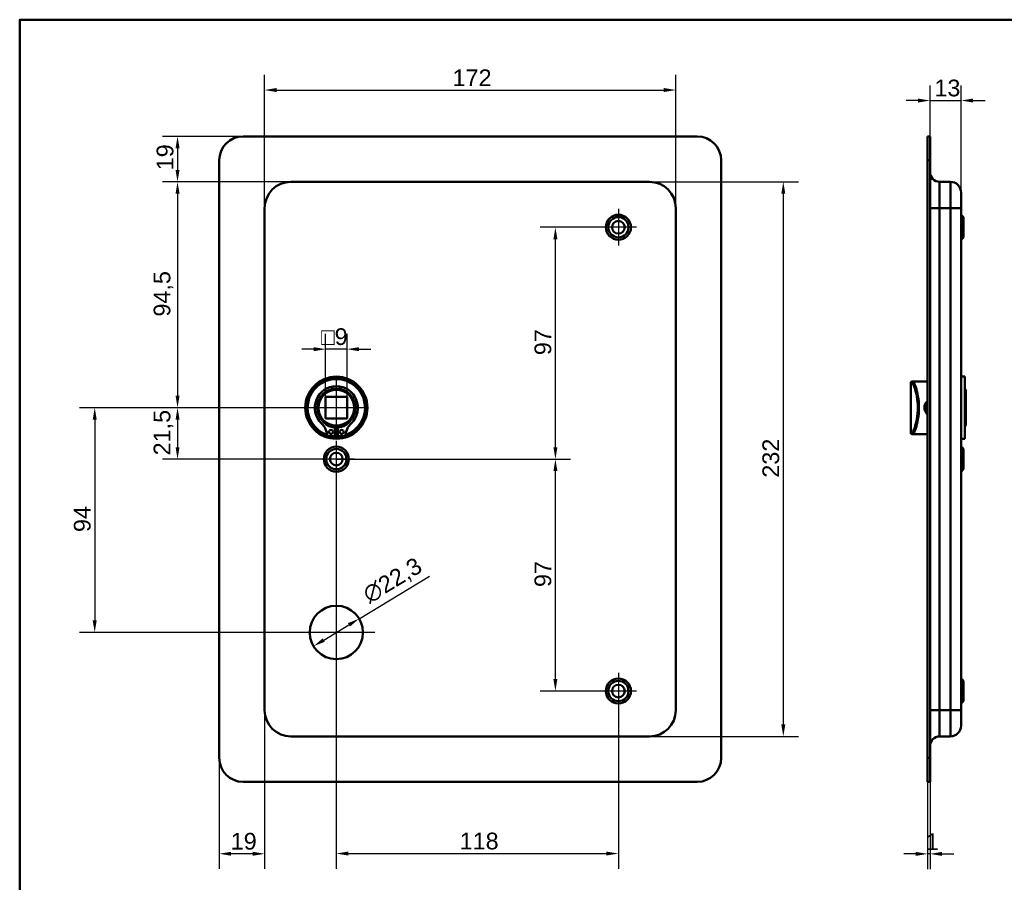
# Model space of a CAD drawing. Header units: millimetres. Extents: x 20 to 833, y 20 to 574.
# Tile 2 of 4: x 20 to 432, y 213 to 574. Entities that reach past the tile are written whole.
import ezdxf

# ---------------------------------------------------------------- set-up
doc = ezdxf.new("R2010")
doc.units = ezdxf.units.MM
doc.header["$LTSCALE"] = 2
for name, color, linetype, lineweight in [('Bemaßungen(DIN)', 7, 'Continuous', 25), ('Mittelpunktmarkierung(DIN)', 7, 'Continuous', 25), ('Sichtbare Kanten(DIN)', 7, 'Continuous', 50), ('Sichtbare tangentiale Kanten(DIN)', 7, 'Continuous', 50), ('Skizziergeometrie(DIN)', 7, 'Continuous', 50)]:
    doc.layers.add(name, color=color, linetype=linetype, lineweight=lineweight)
doc.styles.add('STANDARD-DIN~0', font='arial.ttf')
doc.dimstyles.new('CAD-LAN', dxfattribs={"dimscale": 2, "dimtxt": 3.5, "dimasz": 2.5, "dimexe": 3.175, "dimexo": 0, "dimgap": 0.8, "dimtad": 1, "dimrnd": 1e-08, "dimtxsty": 'STANDARD-DIN~0', "dimcen": 0.09, "dimdle": 10, "dimclrd": 250, "dimclre": 250, "dimclrt": 250, "dimadec": 0, "dimazin": 2, "dimtfac": 1, "dimtmove": 0, "dimatfit": 3, "dimfxl": 1, "dimtolj": 1, "dimtzin": 0, "dimlwd": 25, "dimlwe": 25, "dimarcsym": 0})

# ---------------------------------------------------------------- blocks, each defined once
blk = doc.blocks.new('Ränder Standardrahmen')
at = {"layer": 'Skizziergeometrie(DIN)', "flags": 128}
blk.add_lwpolyline([(10, 10), (10, 287), (410, 287), (410, 10), (10, 10)], dxfattribs=at)
blk = doc.blocks.new('*D8')
at = {"layer": 'Bemaßungen(DIN)', "color": 250, "linetype": 'Continuous', "lineweight": 25, "true_color": 0x3f3f3f, "transparency": 16777216}
for p, q in [((283.47, 506.18), (345.82, 506.18)), ((339.47, 501.18), (339.47, 279.18)), ((283.47, 274.18), (345.82, 274.18))]:
    blk.add_line(p, q, dxfattribs=at)
at = {"layer": 'Bemaßungen(DIN)', "color": 250, "linetype": 'Continuous', "true_color": 0x3f3f3f, "transparency": 16777216}
for points in [[(338.64, 501.18), (340.3, 501.18), (339.47, 506.18)], [(338.64, 279.18), (340.3, 279.18), (339.47, 274.18)]]:
    blk.add_solid(points, dxfattribs=at)
at = {"layer": 'Defpoints', "color": 0, "linetype": 'Continuous', "transparency": 16777216}
for p in [(283.47, 506.18), (283.47, 274.18), (339.47, 274.18)]:
    blk.add_point(p, dxfattribs=at)
at = {"layer": 'Bemaßungen(DIN)', "color": 250, "linetype": 'Continuous', "lineweight": 25, "true_color": 0x3f3f3f, "transparency": 16777216, "insert": (330.72, 382.42), "char_height": 7, "attachment_point": 1, "rotation": 90, "style": 'STANDARD-DIN~0'}
blk.add_mtext('\\A1;232', dxfattribs=at)
blk = doc.blocks.new('*D9')
at = {"layer": 'Bemaßungen(DIN)', "color": 250, "linetype": 'Continuous', "lineweight": 25, "true_color": 0x3f3f3f, "transparency": 16777216}
for p, q in [((122.47, 495.18), (122.47, 550.93)), ((294.47, 495.18), (294.47, 550.93)), ((127.47, 544.58), (289.47, 544.58))]:
    blk.add_line(p, q, dxfattribs=at)
at = {"layer": 'Bemaßungen(DIN)', "color": 250, "linetype": 'Continuous', "true_color": 0x3f3f3f, "transparency": 16777216}
for points in [[(127.47, 545.41), (127.47, 543.74), (122.47, 544.58)], [(289.47, 545.41), (289.47, 543.74), (294.47, 544.58)]]:
    blk.add_solid(points, dxfattribs=at)
at = {"layer": 'Defpoints', "color": 0, "linetype": 'Continuous', "transparency": 16777216}
for p in [(294.47, 544.58), (122.47, 495.18), (294.47, 495.18)]:
    blk.add_point(p, dxfattribs=at)
at = {"layer": 'Bemaßungen(DIN)', "color": 250, "linetype": 'Continuous', "lineweight": 25, "true_color": 0x3f3f3f, "transparency": 16777216, "insert": (201.1, 553.21), "char_height": 7, "attachment_point": 1, "style": 'STANDARD-DIN~0'}
blk.add_mtext('\\A1;172', dxfattribs=at)
blk = doc.blocks.new('*D10')
at = {"layer": 'Bemaßungen(DIN)', "color": 250, "linetype": 'Continuous', "lineweight": 25, "true_color": 0x3f3f3f, "transparency": 16777216}
for p, q in [((133.47, 506.18), (79.69, 506.18)), ((86.04, 501.18), (86.04, 416.68)), ((152.47, 411.68), (79.69, 411.68))]:
    blk.add_line(p, q, dxfattribs=at)
at = {"layer": 'Bemaßungen(DIN)', "color": 250, "linetype": 'Continuous', "true_color": 0x3f3f3f, "transparency": 16777216}
for points in [[(85.21, 501.18), (86.88, 501.18), (86.04, 506.18)], [(85.21, 416.68), (86.88, 416.68), (86.04, 411.68)]]:
    blk.add_solid(points, dxfattribs=at)
at = {"layer": 'Defpoints', "color": 0, "linetype": 'Continuous', "transparency": 16777216}
for p in [(133.47, 506.18), (86.04, 411.68), (152.47, 411.68)]:
    blk.add_point(p, dxfattribs=at)
at = {"layer": 'Bemaßungen(DIN)', "color": 250, "linetype": 'Continuous', "lineweight": 25, "true_color": 0x3f3f3f, "transparency": 16777216, "insert": (76.03, 449.81), "char_height": 7, "attachment_point": 1, "rotation": 90, "style": 'STANDARD-DIN~0'}
blk.add_mtext('\\A1;94,5', dxfattribs=at)
blk = doc.blocks.new('*D11')
at = {"layer": 'Bemaßungen(DIN)', "color": 250, "linetype": 'Continuous', "lineweight": 25, "true_color": 0x3f3f3f, "transparency": 16777216}
for p, q in [((152.47, 411.68), (79.69, 411.68)), ((86.04, 406.68), (86.04, 395.18)), ((152.47, 390.18), (79.69, 390.18))]:
    blk.add_line(p, q, dxfattribs=at)
at = {"layer": 'Bemaßungen(DIN)', "color": 250, "linetype": 'Continuous', "true_color": 0x3f3f3f, "transparency": 16777216}
for points in [[(85.21, 406.68), (86.88, 406.68), (86.04, 411.68)], [(85.21, 395.18), (86.88, 395.18), (86.04, 390.18)]]:
    blk.add_solid(points, dxfattribs=at)
at = {"layer": 'Defpoints', "color": 0, "linetype": 'Continuous', "transparency": 16777216}
for p in [(152.47, 411.68), (86.04, 390.18), (152.47, 390.18)]:
    blk.add_point(p, dxfattribs=at)
at = {"layer": 'Bemaßungen(DIN)', "color": 250, "linetype": 'Continuous', "lineweight": 25, "true_color": 0x3f3f3f, "transparency": 16777216, "insert": (76.03, 391.75), "char_height": 7, "attachment_point": 1, "rotation": 90, "style": 'STANDARD-DIN~0'}
blk.add_mtext('\\A1;21,5', dxfattribs=at)
blk = doc.blocks.new('*D12')
at = {"layer": 'Bemaßungen(DIN)', "color": 250, "linetype": 'Continuous', "lineweight": 25, "true_color": 0x3f3f3f, "transparency": 16777216}
for p, q in [((113.47, 525.18), (79.69, 525.18)), ((86.04, 520.18), (86.04, 511.18)), ((133.47, 506.18), (79.69, 506.18))]:
    blk.add_line(p, q, dxfattribs=at)
at = {"layer": 'Bemaßungen(DIN)', "color": 250, "linetype": 'Continuous', "true_color": 0x3f3f3f, "transparency": 16777216}
for points in [[(85.21, 520.18), (86.88, 520.18), (86.04, 525.18)], [(85.21, 511.18), (86.88, 511.18), (86.04, 506.18)]]:
    blk.add_solid(points, dxfattribs=at)
at = {"layer": 'Defpoints', "color": 0, "linetype": 'Continuous', "transparency": 16777216}
for p in [(113.47, 525.18), (86.04, 506.18), (133.47, 506.18)]:
    blk.add_point(p, dxfattribs=at)
at = {"layer": 'Bemaßungen(DIN)', "color": 250, "linetype": 'Continuous', "lineweight": 25, "true_color": 0x3f3f3f, "transparency": 16777216, "insert": (77.29, 510.99), "char_height": 7, "attachment_point": 1, "rotation": 90, "style": 'STANDARD-DIN~0'}
blk.add_mtext('\\A1;19', dxfattribs=at)
blk = doc.blocks.new('*D13')
at = {"layer": 'Bemaßungen(DIN)', "color": 250, "linetype": 'Continuous', "lineweight": 25, "true_color": 0x3f3f3f, "transparency": 16777216}
for p, q in [((152.47, 411.68), (45.04, 411.68)), ((51.39, 406.68), (51.39, 322.68)), ((152.47, 317.68), (45.04, 317.68))]:
    blk.add_line(p, q, dxfattribs=at)
at = {"layer": 'Bemaßungen(DIN)', "color": 250, "linetype": 'Continuous', "true_color": 0x3f3f3f, "transparency": 16777216}
for points in [[(50.55, 406.68), (52.22, 406.68), (51.39, 411.68)], [(50.55, 322.68), (52.22, 322.68), (51.39, 317.68)]]:
    blk.add_solid(points, dxfattribs=at)
at = {"layer": 'Defpoints', "color": 0, "linetype": 'Continuous', "transparency": 16777216}
for p in [(152.47, 411.68), (51.39, 317.68), (152.47, 317.68)]:
    blk.add_point(p, dxfattribs=at)
at = {"layer": 'Bemaßungen(DIN)', "color": 250, "linetype": 'Continuous', "lineweight": 25, "true_color": 0x3f3f3f, "transparency": 16777216, "insert": (42.64, 359.68), "char_height": 7, "attachment_point": 1, "rotation": 90, "style": 'STANDARD-DIN~0'}
blk.add_mtext('\\A1;94', dxfattribs=at)
blk = doc.blocks.new('*D14')
at = {"layer": 'Bemaßungen(DIN)', "color": 250, "linetype": 'Continuous', "lineweight": 25, "true_color": 0x3f3f3f, "transparency": 16777216}
for p, q in [((262.82, 487.18), (237.77, 487.18)), ((244.12, 395.18), (244.12, 482.18)), ((152.47, 390.18), (250.47, 390.18))]:
    blk.add_line(p, q, dxfattribs=at)
at = {"layer": 'Bemaßungen(DIN)', "color": 250, "linetype": 'Continuous', "true_color": 0x3f3f3f, "transparency": 16777216}
for points in [[(243.29, 482.18), (244.96, 482.18), (244.12, 487.18)], [(243.29, 395.18), (244.96, 395.18), (244.12, 390.18)]]:
    blk.add_solid(points, dxfattribs=at)
at = {"layer": 'Defpoints', "color": 0, "linetype": 'Continuous', "transparency": 16777216}
for p in [(244.12, 487.18), (262.82, 487.18), (152.47, 390.18)]:
    blk.add_point(p, dxfattribs=at)
at = {"layer": 'Bemaßungen(DIN)', "color": 250, "linetype": 'Continuous', "lineweight": 25, "true_color": 0x3f3f3f, "transparency": 16777216, "insert": (235.38, 433.67), "char_height": 7, "attachment_point": 1, "rotation": 90, "style": 'STANDARD-DIN~0'}
blk.add_mtext('\\A1;97', dxfattribs=at)
blk = doc.blocks.new('*D15')
at = {"layer": 'Bemaßungen(DIN)', "color": 250, "linetype": 'Continuous', "lineweight": 25, "true_color": 0x3f3f3f, "transparency": 16777216}
for p, q in [((152.47, 390.18), (250.47, 390.18)), ((244.12, 298.18), (244.12, 385.18)), ((262.82, 293.18), (237.77, 293.18))]:
    blk.add_line(p, q, dxfattribs=at)
at = {"layer": 'Bemaßungen(DIN)', "color": 250, "linetype": 'Continuous', "true_color": 0x3f3f3f, "transparency": 16777216}
for points in [[(243.29, 385.18), (244.96, 385.18), (244.12, 390.18)], [(243.29, 298.18), (244.96, 298.18), (244.12, 293.18)]]:
    blk.add_solid(points, dxfattribs=at)
at = {"layer": 'Defpoints', "color": 0, "linetype": 'Continuous', "transparency": 16777216}
for p in [(152.47, 390.18), (244.12, 390.18), (262.82, 293.18)]:
    blk.add_point(p, dxfattribs=at)
at = {"layer": 'Bemaßungen(DIN)', "color": 250, "linetype": 'Continuous', "lineweight": 25, "true_color": 0x3f3f3f, "transparency": 16777216, "insert": (235.38, 336.67), "char_height": 7, "attachment_point": 1, "rotation": 90, "style": 'STANDARD-DIN~0'}
blk.add_mtext('\\A1;97', dxfattribs=at)
blk = doc.blocks.new('*D16')
at = {"layer": 'Bemaßungen(DIN)', "color": 250, "linetype": 'Continuous', "lineweight": 25, "true_color": 0x3f3f3f, "transparency": 16777216}
for p, q in [((152.47, 382.53), (152.47, 218.83)), ((270.47, 285.53), (270.47, 218.83)), ((157.47, 225.18), (265.47, 225.18))]:
    blk.add_line(p, q, dxfattribs=at)
at = {"layer": 'Bemaßungen(DIN)', "color": 250, "linetype": 'Continuous', "true_color": 0x3f3f3f, "transparency": 16777216}
for points in [[(157.47, 226.01), (157.47, 224.35), (152.47, 225.18)], [(265.47, 226.01), (265.47, 224.35), (270.47, 225.18)]]:
    blk.add_solid(points, dxfattribs=at)
at = {"layer": 'Defpoints', "color": 0, "linetype": 'Continuous', "transparency": 16777216}
for p in [(152.47, 382.53), (270.47, 285.53), (270.47, 225.18)]:
    blk.add_point(p, dxfattribs=at)
at = {"layer": 'Bemaßungen(DIN)', "color": 250, "linetype": 'Continuous', "lineweight": 25, "true_color": 0x3f3f3f, "transparency": 16777216, "insert": (204.06, 233.93), "char_height": 7, "attachment_point": 1, "style": 'STANDARD-DIN~0'}
blk.add_mtext('\\A1;118', dxfattribs=at)
blk = doc.blocks.new('*D17')
at = {"layer": 'Bemaßungen(DIN)', "color": 250, "linetype": 'Continuous', "lineweight": 25, "true_color": 0x3f3f3f, "transparency": 16777216}
for p, q in [((122.47, 285.18), (122.47, 218.75)), ((103.47, 265.18), (103.47, 218.75)), ((117.47, 225.1), (108.47, 225.1))]:
    blk.add_line(p, q, dxfattribs=at)
at = {"layer": 'Bemaßungen(DIN)', "color": 250, "linetype": 'Continuous', "true_color": 0x3f3f3f, "transparency": 16777216}
for points in [[(108.47, 225.93), (108.47, 224.26), (103.47, 225.1)], [(117.47, 225.93), (117.47, 224.26), (122.47, 225.1)]]:
    blk.add_solid(points, dxfattribs=at)
at = {"layer": 'Defpoints', "color": 0, "linetype": 'Continuous', "transparency": 16777216}
for p in [(122.47, 285.18), (103.47, 265.18), (103.47, 225.1)]:
    blk.add_point(p, dxfattribs=at)
at = {"layer": 'Bemaßungen(DIN)', "color": 250, "linetype": 'Continuous', "lineweight": 25, "true_color": 0x3f3f3f, "transparency": 16777216, "insert": (108.28, 233.84), "char_height": 7, "attachment_point": 1, "style": 'STANDARD-DIN~0'}
blk.add_mtext('\\A1;19', dxfattribs=at)
blk = doc.blocks.new('*D18')
at = {"layer": 'Bemaßungen(DIN)', "color": 250, "linetype": 'Continuous', "lineweight": 25, "true_color": 0x3f3f3f, "transparency": 16777216}
for p, q in [((162.02, 323.44), (191.39, 341.17)), ((147.21, 314.5), (157.74, 320.86))]:
    blk.add_line(p, q, dxfattribs=at)
at = {"layer": 'Bemaßungen(DIN)', "color": 250, "linetype": 'Continuous', "true_color": 0x3f3f3f, "transparency": 16777216}
for points in [[(157.31, 321.57), (158.17, 320.15), (162.02, 323.44)], [(146.78, 315.22), (147.64, 313.79), (142.93, 311.92)]]:
    blk.add_solid(points, dxfattribs=at)
at = {"layer": 'Defpoints', "color": 0, "linetype": 'Continuous', "transparency": 16777216}
for p in [(162.02, 323.44), (142.93, 311.92)]:
    blk.add_point(p, dxfattribs=at)
at = {"layer": 'Bemaßungen(DIN)', "color": 250, "linetype": 'Continuous', "lineweight": 25, "true_color": 0x3f3f3f, "transparency": 16777216, "insert": (162.64, 335.78), "char_height": 7, "attachment_point": 1, "rotation": 31.1184, "style": 'STANDARD-DIN~0'}
blk.add_mtext('\\A1;∅22,3', dxfattribs=at)
blk = doc.blocks.new('*D19')
at = {"layer": 'Bemaßungen(DIN)', "color": 250, "linetype": 'Continuous', "lineweight": 25, "true_color": 0x3f3f3f, "transparency": 16777216}
for p, q in [((147.97, 416.18), (147.97, 442.53)), ((156.97, 416.18), (156.97, 442.53)), ((142.97, 436.18), (137.97, 436.18)), ((156.97, 436.18), (147.97, 436.18)), ((161.97, 436.18), (166.97, 436.18))]:
    blk.add_line(p, q, dxfattribs=at)
at = {"layer": 'Bemaßungen(DIN)', "color": 250, "linetype": 'Continuous', "true_color": 0x3f3f3f, "transparency": 16777216}
for points in [[(142.97, 437.01), (142.97, 435.35), (147.97, 436.18)], [(161.97, 437.01), (161.97, 435.35), (156.97, 436.18)]]:
    blk.add_solid(points, dxfattribs=at)
at = {"layer": 'Defpoints', "color": 0, "linetype": 'Continuous', "transparency": 16777216}
for p in [(147.97, 436.18), (147.97, 416.18), (156.97, 416.18)]:
    blk.add_point(p, dxfattribs=at)
at = {"layer": 'Bemaßungen(DIN)', "color": 250, "linetype": 'Continuous', "lineweight": 25, "true_color": 0x3f3f3f, "transparency": 16777216, "insert": (146.1, 444.93), "char_height": 7, "attachment_point": 1, "style": 'STANDARD-DIN~0'}
blk.add_mtext('\\A1;\\fAIGDT|b0|i0;\\H7.0000;o\\fArial|b0|i0;\\H7.0000;9', dxfattribs=at)
blk = doc.blocks.new('*D20')
at = {"layer": 'Bemaßungen(DIN)', "color": 250, "linetype": 'Continuous', "lineweight": 25, "true_color": 0x3f3f3f, "transparency": 16777216}
for p, q in [((400.86, 525.18), (400.86, 546.53)), ((413.86, 501.68), (413.86, 546.53)), ((395.86, 540.18), (390.86, 540.18)), ((400.86, 540.18), (413.86, 540.18)), ((418.86, 540.18), (423.86, 540.18))]:
    blk.add_line(p, q, dxfattribs=at)
at = {"layer": 'Bemaßungen(DIN)', "color": 250, "linetype": 'Continuous', "true_color": 0x3f3f3f, "transparency": 16777216}
for points in [[(395.86, 541.01), (395.86, 539.35), (400.86, 540.18)], [(418.86, 541.01), (418.86, 539.35), (413.86, 540.18)]]:
    blk.add_solid(points, dxfattribs=at)
at = {"layer": 'Defpoints', "color": 0, "linetype": 'Continuous', "transparency": 16777216}
for p in [(413.86, 540.18), (400.86, 525.18), (413.86, 501.68)]:
    blk.add_point(p, dxfattribs=at)
at = {"layer": 'Bemaßungen(DIN)', "color": 250, "linetype": 'Continuous', "lineweight": 25, "true_color": 0x3f3f3f, "transparency": 16777216, "insert": (402.68, 548.93), "char_height": 7, "attachment_point": 1, "style": 'STANDARD-DIN~0'}
blk.add_mtext('\\A1;13', dxfattribs=at)
blk = doc.blocks.new('*D21')
at = {"layer": 'Bemaßungen(DIN)', "color": 250, "linetype": 'Continuous', "lineweight": 25, "true_color": 0x3f3f3f, "transparency": 16777216}
for p, q in [((399.86, 255.18), (399.86, 218.7)), ((400.86, 255.18), (400.86, 218.7)), ((394.86, 225.05), (389.86, 225.05)), ((400.86, 225.05), (399.86, 225.05)), ((405.86, 225.05), (410.86, 225.05))]:
    blk.add_line(p, q, dxfattribs=at)
at = {"layer": 'Bemaßungen(DIN)', "color": 250, "linetype": 'Continuous', "true_color": 0x3f3f3f, "transparency": 16777216}
for points in [[(394.86, 225.88), (394.86, 224.22), (399.86, 225.05)], [(405.86, 225.88), (405.86, 224.22), (400.86, 225.05)]]:
    blk.add_solid(points, dxfattribs=at)
at = {"layer": 'Defpoints', "color": 0, "linetype": 'Continuous', "transparency": 16777216}
for p in [(399.86, 255.18), (400.86, 255.18), (399.86, 225.05)]:
    blk.add_point(p, dxfattribs=at)
at = {"layer": 'Bemaßungen(DIN)', "color": 250, "linetype": 'Continuous', "lineweight": 25, "true_color": 0x3f3f3f, "transparency": 16777216, "insert": (399.07, 233.68), "char_height": 7, "attachment_point": 1, "style": 'STANDARD-DIN~0'}
blk.add_mtext('\\A1;1', dxfattribs=at)

msp = doc.modelspace()

# ---------------------------------------------------------------- linework, layer by layer
at = {"layer": 'Mittelpunktmarkierung(DIN)', "linetype": 'Continuous'}
for p, q in [((270.471, 494.831), (270.471, 479.531)), ((278.121, 487.181), (262.821, 487.181)), ((152.471, 424.181), (152.471, 399.181)), ((164.971, 411.681), (139.971, 411.681)), ((152.471, 397.831), (152.471, 382.531)), ((160.121, 390.181), (144.821, 390.181)), ((152.471, 333.831), (152.471, 301.531)), ((168.621, 317.681), (136.321, 317.681)), ((270.471, 300.831), (270.471, 285.531)), ((278.121, 293.181), (262.821, 293.181))]:
    msp.add_line(p, q, dxfattribs=at)
at = {"layer": 'Sichtbare Kanten(DIN)'}
for p, q in [((113.471, 525.181), (303.471, 525.181)), ((400.86, 525.181), (399.86, 525.181)), ((399.86, 515.181), (399.86, 525.181)), ((400.86, 525.181), (400.86, 515.181)), ((103.471, 265.181), (103.471, 515.181)), ((313.471, 515.181), (313.471, 265.181)), ((399.86, 265.181), (399.86, 515.181)), ((400.86, 265.181), (400.86, 515.181)), ((283.471, 506.181), (133.471, 506.181)), ((404.86, 506.181), (409.36, 506.181)), ((413.86, 501.681), (413.86, 495.181)), ((122.471, 495.181), (122.471, 285.181)), ((294.471, 285.181), (294.471, 495.181)), ((413.86, 285.181), (413.86, 495.181)), ((414.86, 491.431), (413.86, 492.431)), ((414.86, 491.431), (414.86, 482.931)), ((414.86, 482.931), (413.86, 481.931)), ((415.36, 424.681), (413.86, 424.681)), ((415.36, 398.681), (415.36, 424.681)), ((392.86, 422.181), (392.86, 401.181)), ((393.36, 422.681), (393.647, 422.681)), ((395.36, 422.681), (393.647, 422.681)), ((399.86, 422.681), (395.36, 422.681)), ((147.971, 416.181), (147.971, 407.181)), ((156.971, 416.181), (147.971, 416.181)), ((156.971, 407.181), (156.971, 416.181)), ((415.86, 419.181), (415.36, 419.681)), ((415.86, 419.181), (415.86, 404.181)), ((147.971, 407.181), (156.971, 407.181)), ((415.86, 404.181), (415.36, 403.681)), ((151.855, 399.723), (148.831, 399.723)), ((151.855, 403.423), (151.855, 399.723)), ((153.088, 399.723), (153.088, 403.423)), ((156.112, 399.723), (153.088, 399.723)), ((393.647, 400.681), (393.36, 400.681)), ((395.36, 400.681), (393.647, 400.681)), ((399.86, 400.681), (395.36, 400.681)), ((415.36, 398.681), (413.86, 398.681)), ((414.86, 394.431), (413.86, 395.431)), ((414.86, 394.431), (414.86, 385.931)), ((414.86, 385.931), (413.86, 384.931)), ((414.86, 297.431), (413.86, 298.431)), ((414.86, 297.431), (414.86, 288.931)), ((414.86, 288.931), (413.86, 287.931)), ((413.86, 285.181), (413.86, 278.681)), ((133.471, 274.181), (283.471, 274.181)), ((404.86, 274.181), (409.36, 274.181)), ((399.86, 255.181), (399.86, 265.181)), ((400.86, 265.181), (400.86, 255.181)), ((303.471, 255.181), (113.471, 255.181)), ((399.86, 255.181), (400.86, 255.181))]:
    msp.add_line(p, q, dxfattribs=at)
for centre, radius in [((270.471, 487.181), 5.25), ((270.471, 487.181), 4.25), ((270.471, 487.181), 2.65), ((152.471, 411.681), 13), ((152.471, 411.681), 12.5), ((152.471, 411.681), 8), ((152.471, 411.681), 7.5), ((150.24, 401.573), 0.85), ((154.703, 401.573), 0.85), ((152.471, 390.181), 5.25), ((152.471, 390.181), 4.25), ((152.471, 390.181), 2.65), ((152.471, 317.681), 11.15), ((270.471, 293.181), 5.25), ((270.471, 293.181), 4.25), ((270.471, 293.181), 2.65)]:
    msp.add_circle(centre, radius, dxfattribs=at)
for centre, radius, start, end in [((113.471, 515.181), 10, 90, 180), ((303.471, 515.181), 10, 0, 90), ((404.86, 510.181), 4, 180, 270), ((133.471, 495.181), 11, 90, 180), ((283.471, 495.181), 11, 0, 90), ((409.36, 501.681), 4.5, 0, 90), ((152.471, 411.681), 12, 288.17213, 251.82787), ((152.471, 411.681), 9.017, 314.1409, 225.8591), ((393.36, 422.181), 0.5, 90, 180), ((140.148, 398.983), 8.678, 4.96705, 45.8591), ((152.471, 410.948), 7.55, 215.6871, 265.31499), ((152.471, 411.681), 8.2, 243.63056, 296.36944), ((152.471, 410.948), 7.55, 274.68501, 324.3129), ((164.794, 398.983), 8.678, 134.1409, 175.03295), ((152.471, 411.681), 12, 265.21102, 274.78898), ((152.471, 411.681), 9, 266.0711, 273.9289), ((393.36, 401.181), 0.5, 180, 270), ((133.471, 285.181), 11, 180, 270), ((283.471, 285.181), 11, 270, 0), ((409.36, 278.681), 4.5, 270, 0), ((404.86, 270.181), 4, 90, 180), ((113.471, 265.181), 10, 180, 270), ((303.471, 265.181), 10, 270, 0)]:
    msp.add_arc(centre, radius, start, end, dxfattribs=at)
for points, knots in [([(399.86, 414.476), (399.626, 414.297), (399.054, 413.726), (398.473, 412.49), (398.469, 410.554), (399.228, 409.378), (399.86, 408.888)], [-1.90104338, -1.90104338, -1.90104338, -1.90104338, -1.81291674, -1.66184035, -1.51076395, -1.2719308, -1.2719308, -1.2719308, -1.2719308]), ([(399.862, 409.447), (399.407, 409.858), (399.075, 410.406), (398.937, 411.009), (398.836, 411.446), (398.835, 411.913), (398.936, 412.352), (399.037, 412.792), (399.238, 413.205), (399.516, 413.553), (399.62, 413.684), (399.735, 413.806), (399.86, 413.918)], [3.4181059, 3.4181059, 3.4181059, 3.4181059, 3.62583349, 3.62583349, 3.62583349, 3.77690989, 3.77690989, 3.77690989, 3.92798628, 3.92798628, 3.92798628, 3.98481202, 3.98481202, 3.98481202, 3.98481202])]:
    msp.add_open_spline(points, degree=3, knots=knots, dxfattribs=at)
at = {"layer": 'Sichtbare tangentiale Kanten(DIN)'}
for p, q in [((399.86, 515.181), (400.86, 515.181)), ((404.86, 506.181), (404.86, 495.181)), ((409.36, 495.181), (409.36, 506.181)), ((404.86, 495.181), (400.86, 495.181)), ((404.86, 495.181), (409.36, 495.181)), ((404.86, 285.181), (404.86, 495.181)), ((409.36, 495.181), (413.86, 495.181)), ((409.36, 495.181), (409.36, 285.181)), ((393.151, 422.181), (392.86, 422.181)), ((392.86, 401.181), (393.151, 401.181)), ((404.86, 285.181), (400.86, 285.181)), ((404.86, 285.181), (409.36, 285.181)), ((404.86, 285.181), (404.86, 274.181)), ((409.36, 285.181), (413.86, 285.181)), ((409.36, 274.181), (409.36, 285.181)), ((400.86, 265.181), (399.86, 265.181))]:
    msp.add_line(p, q, dxfattribs=at)
for centre, major_axis, start_param, end_param in [((393.647, 422.181), (0, 0.5), 0, 1.5707963), ((393.647, 401.181), (0, -0.5), 4.712389, 6.2831853)]:
    msp.add_ellipse(centre, major_axis=major_axis, ratio=0.9934228, start_param=start_param, end_param=end_param, dxfattribs=at)
for points, knots in [([(393.151, 422.181), (393.335, 422.181), (393.612, 421.818), (393.931, 421.141), (394.25, 420.465), (394.608, 419.476), (394.922, 418.258), (395.235, 417.04), (395.501, 415.592), (395.634, 414.048), (395.768, 412.503), (395.768, 410.862), (395.634, 409.317), (395.5, 407.772), (395.235, 406.323), (394.922, 405.105), (394.608, 403.886), (394.25, 402.898), (393.931, 402.222), (393.612, 401.545), (393.335, 401.181), (393.151, 401.181)], [0, 0, 0, 0, 0.4776116, 0.4776116, 0.4776116, 0.9552233, 0.9552233, 0.9552233, 1.4328349, 1.4328349, 1.4328349, 1.9104465, 1.9104465, 1.9104465, 2.3880581, 2.3880581, 2.3880581, 2.8656698, 2.8656698, 2.8656698, 3.3432814, 3.3432814, 3.3432814, 3.3432814]), ([(393.647, 400.681), (393.83, 400.681), (394.104, 401.061), (394.418, 401.771), (394.733, 402.48), (395.089, 403.515), (395.398, 404.791), (395.708, 406.067), (395.971, 407.586), (396.103, 409.204), (396.235, 410.822), (396.236, 412.543), (396.104, 414.16), (395.972, 415.777), (395.708, 417.295), (395.399, 418.571), (395.089, 419.847), (394.734, 420.883), (394.419, 421.592), (394.104, 422.301), (393.83, 422.681), (393.647, 422.681)], [-3.3432814, -3.3432814, -3.3432814, -3.3432814, -2.8656698, -2.8656698, -2.8656698, -2.3880581, -2.3880581, -2.3880581, -1.9104465, -1.9104465, -1.9104465, -1.4328349, -1.4328349, -1.4328349, -0.9552233, -0.9552233, -0.9552233, -0.4776116, -0.4776116, -0.4776116, 0, 0, 0, 0])]:
    msp.add_open_spline(points, degree=3, knots=knots, dxfattribs=at)

# ---------------------------------------------------------------- block references
at = {"xscale": 2, "yscale": 2, "zscale": 2}
msp.add_blockref('Ränder Standardrahmen', (0, 0), dxfattribs=at)

# ---------------------------------------------------------------- dimensions: what is measured, and where the dimension line sits
at = {"layer": 'Bemaßungen(DIN)', "color": 250, "linetype": 'Continuous', "lineweight": 25, "true_color": 0x3f3f3f}
for base, p1, p2, angle, override, picture, middle in [((294.471, 544.577), (122.471, 495.181), (294.471, 495.181), 180, {"dimgap": 0.8, "dimdec": 2, "dimtol": 0, "dimlim": 0, "dimtp": 0, "dimtm": 0, "dimtdec": 2, "dimtofl": 0, "dimatfit": 1}, '*D9', (208.471, 544.577)), ((413.86, 540.181), (400.86, 525.181), (413.86, 501.681), 180, {"dimgap": 0.8, "dimdec": 2, "dimtol": 0, "dimlim": 0, "dimtp": 0, "dimtm": 0, "dimtdec": 2, "dimtofl": 1, "dimatfit": 1}, '*D20', (407.36, 540.181)), ((86.043, 506.181), (113.471, 525.181), (133.471, 506.181), 270, {"dimgap": 0.8, "dimdec": 2, "dimtol": 0, "dimlim": 0, "dimtp": 0, "dimtm": 0, "dimtdec": 2, "dimtofl": 0, "dimatfit": 1}, '*D12', (86.043, 515.681)), ((86.043, 411.681), (133.471, 506.181), (152.471, 411.681), 90, {"dimgap": 0.8, "dimdec": 2, "dimtol": 0, "dimlim": 0, "dimtp": 0, "dimtm": 0, "dimtdec": 2, "dimtofl": 0, "dimatfit": 1}, '*D10', (86.043, 458.931)), ((339.471, 274.181), (283.471, 506.181), (283.471, 274.181), 90, {"dimgap": 0.8, "dimdec": 2, "dimtol": 0, "dimlim": 0, "dimtp": 0, "dimtm": 0, "dimtdec": 2, "dimtofl": 0, "dimatfit": 1}, '*D8', (339.471, 390.181)), ((244.123, 487.181), (152.471, 390.181), (262.821, 487.181), 90, {"dimgap": 0.8, "dimdec": 2, "dimtol": 0, "dimlim": 0, "dimtp": 0, "dimtm": 0, "dimtdec": 2, "dimtofl": 0, "dimatfit": 1}, '*D14', (244.123, 438.681)), ((51.387, 317.681), (152.471, 411.681), (152.471, 317.681), 90, {"dimgap": 0.8, "dimdec": 2, "dimtol": 0, "dimlim": 0, "dimtp": 0, "dimtm": 0, "dimtdec": 2, "dimtofl": 0, "dimatfit": 1}, '*D13', (51.387, 364.681)), ((86.043, 390.181), (152.471, 411.681), (152.471, 390.181), 90, {"dimgap": 0.8, "dimdec": 2, "dimtol": 0, "dimlim": 0, "dimtp": 0, "dimtm": 0, "dimtdec": 2, "dimtofl": 0, "dimatfit": 1}, '*D11', (86.043, 400.931)), ((244.123, 390.181), (262.821, 293.181), (152.471, 390.181), 90, {"dimgap": 0.8, "dimdec": 2, "dimtol": 0, "dimlim": 0, "dimtp": 0, "dimtm": 0, "dimtdec": 2, "dimtofl": 0, "dimatfit": 1}, '*D15', (244.123, 341.681)), ((270.471, 225.181), (152.471, 382.531), (270.471, 285.531), 180, {"dimgap": 0.8, "dimdec": 2, "dimtol": 0, "dimlim": 0, "dimtp": 0, "dimtm": 0, "dimtdec": 2, "dimtofl": 0, "dimatfit": 1}, '*D16', (211.471, 225.181)), ((103.471, 225.096), (122.471, 285.181), (103.471, 265.181), 180, {"dimgap": 0.8, "dimdec": 2, "dimtol": 0, "dimlim": 0, "dimtp": 0, "dimtm": 0, "dimtdec": 2, "dimtofl": 0, "dimatfit": 1}, '*D17', (112.971, 225.096))]:
    dim = msp.add_linear_dim(base=base, p1=p1, p2=p2, angle=angle, dimstyle='CAD-LAN', override=override, dxfattribs=at)
    dim.commit()
    dim.dimension.update_dxf_attribs({"geometry": picture, "text_midpoint": middle, "dimtype": 160})
dim = msp.add_linear_dim(base=(147.971, 436.181), p1=(156.971, 416.181), p2=(147.971, 416.181), angle=180, text='\\fAIGDT|b0|i0;\\H7.0000;o\\fArial|b0|i0;\\H7.0000;<>', dimstyle='CAD-LAN', override={"dimgap": 0.8, "dimdec": 2, "dimtol": 0, "dimlim": 0, "dimtp": 0, "dimtm": 0, "dimtdec": 2, "dimtofl": 1, "dimatfit": 1}, dxfattribs=at)
dim.commit()
dim.dimension.update_dxf_attribs({"geometry": '*D19', "text_midpoint": (152.471, 436.181), "dimtype": 160})
dim = msp.add_diameter_dim_2p(p1=(142.926, 311.919), p2=(162.017, 323.444), dimstyle='CAD-LAN', override={"dimgap": 0.8, "dimdec": 2, "dimlfac": 1, "dimtol": 0, "dimlim": 0, "dimtp": 0, "dimtm": 0, "dimtdec": 2, "dimatfit": 2}, dxfattribs=at)
dim.commit()
dim.dimension.update_dxf_attribs({"geometry": '*D18', "text_midpoint": (178.973, 333.68), "dimtype": 163})
dim = msp.add_linear_dim(base=(399.86, 225.051), p1=(400.86, 255.181), p2=(399.86, 255.181), dimstyle='CAD-LAN', override={"dimgap": 0.8, "dimdec": 2, "dimtol": 0, "dimlim": 0, "dimtp": 0, "dimtm": 0, "dimtdec": 2, "dimtofl": 1, "dimatfit": 1}, dxfattribs=at)
dim.commit()
dim.dimension.update_dxf_attribs({"geometry": '*D21', "text_midpoint": (400.36, 225.051), "dimtype": 160})

doc.saveas('drawing.dxf')
